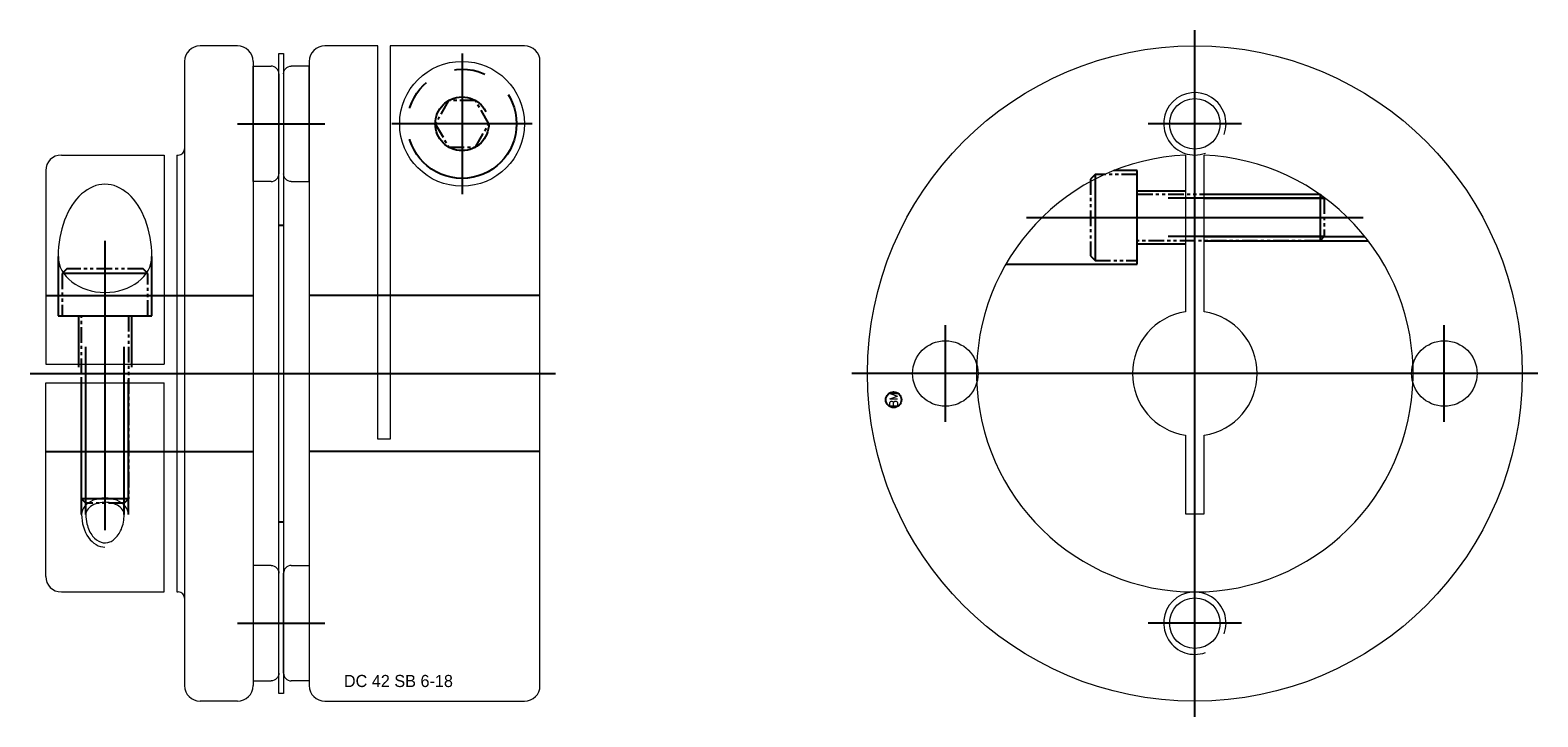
# Model space of a CAD drawing. Extents: x -1118 to -957, y 1476 to 1520.
# Tile 2 of 2: x -1054 to -957, y 1476 to 1520. Entities that reach past the tile are written whole.
import ezdxf
from ezdxf.enums import TextEntityAlignment as Align

# ---------------------------------------------------------------- set-up
doc = ezdxf.new("R2010")
doc.units = 0
doc.header["$LTSCALE"] = 8
for name, pattern in [('CENTER', [50.8, 31.75, -6.35, 6.35, -6.35]), ('HIDDEN', [9.525, 6.35, -3.175]), ('PHANTOM', [2.5, 1.25, -0.25, 0.25, -0.25, 0.25, -0.25])]:
    doc.linetypes.add(name, pattern=pattern)
doc.layers.get('0').update_dxf_attribs({"linetype": 'CONTINUOUS', "lineweight": 18})
for name, color, linetype in [('BOM', 6, 'CONTINUOUS'), ('CENTER', 1, 'CENTER'), ('HIDDEN', 2, 'HIDDEN'), ('PHANTOM', 6, 'PHANTOM')]:
    doc.layers.add(name, color=color, linetype=linetype)
doc.layers.add('THIN', color=3, linetype='CONTINUOUS', lineweight=5)
doc.styles.add('ADESK1', font='romans')

# ---------------------------------------------------------------- blocks, each defined once
blk = doc.blocks.new('MCLBM2')
blk.add_circle((0, 0), 0.5)
at = {"style": 'ADESK1'}
blk.add_text('BM', height=0.5, dxfattribs=at).set_placement((0, 0), align=Align.MIDDLE)
at = {"style": 'ADESK1', "flags": 1}
for tag, p in [('NAME', (0, -1)), ('ENAME', (0, -2)), ('SPEC', (0, -3)), ('MATERIAL', (0, -4)), ('QTY', (0, -5)), ('WEIGHT', (0, -6)), ('PRICE', (0, -7)), ('REMARK', (0, -8)), ('USER1', (0, -9)), ('USER2', (0, -10)), ('USER3', (0, -11)), ('USER4', (0, -12)), ('USER5', (0, -13)), ('USER6', (0, -14))]:
    blk.add_attdef(tag, p, '', height=0.5, dxfattribs=at)

msp = doc.modelspace()

# ---------------------------------------------------------------- linework, layer by layer
for p, q in [((-1040.32, 1519.158), (-1042.72, 1519.158)), ((-1031.32, 1519.158), (-1034.72, 1519.158)), ((-1031.32, 1493.958), (-1031.32, 1519.158)), ((-1021.92, 1519.158), (-1030.52, 1519.158)), ((-1030.52, 1519.158), (-1030.52, 1493.958)), ((-1037.67, 1518.658), (-1037.37, 1518.658)), ((-1037.67, 1477.658), (-1037.67, 1518.658)), ((-1037.37, 1518.658), (-1037.37, 1477.658)), ((-1043.72, 1518.158), (-1043.72, 1478.158)), ((-1039.32, 1518.158), (-1039.32, 1478.158)), ((-1039.32, 1517.858), (-1038.17, 1517.858)), ((-1039.32, 1510.458), (-1039.32, 1517.858)), ((-1037.67, 1517.358), (-1037.67, 1510.958)), ((-1035.72, 1518.158), (-1035.72, 1478.158)), ((-1020.92, 1478.158), (-1020.92, 1518.158)), ((-1051.62, 1512.158), (-1045.02, 1512.158)), ((-1045.02, 1512.158), (-1045.02, 1498.758)), ((-1044.22, 1512.158), (-1044.22, 1484.158)), ((-1044.22, 1512.158), (-1044.12, 1512.158)), ((-979.52, 1512.146), (-979.52, 1502.113)), ((-978.32, 1502.113), (-978.32, 1512.146)), ((-1052.62, 1511.158), (-1052.62, 1498.758)), ((-1038.17, 1510.458), (-1039.32, 1510.458)), ((-1052.62, 1498.758), (-1045.02, 1498.758)), ((-1052.62, 1497.558), (-1045.02, 1497.558)), ((-1052.62, 1485.158), (-1052.62, 1497.558)), ((-1045.02, 1484.158), (-1045.02, 1497.558)), ((-1030.52, 1493.958), (-1031.32, 1493.958)), ((-1037.37, 1478.958), (-1037.37, 1485.358)), ((-1036.87, 1485.858), (-1035.72, 1485.858)), ((-1035.72, 1485.858), (-1035.72, 1478.458)), ((-1051.62, 1484.158), (-1045.02, 1484.158)), ((-1044.22, 1484.158), (-1044.12, 1484.158)), ((-1037.37, 1477.658), (-1037.67, 1477.658)), ((-1035.72, 1478.458), (-1036.87, 1478.458)), ((-1040.32, 1477.158), (-1042.72, 1477.158)), ((-1034.72, 1477.158), (-1021.92, 1477.158))]:
    msp.add_line(p, q)
at = {"extrusion": (1.22461e-16, -2.99932e-32, -1)}
for p, q in [((-1037.37, 1517.358), (-1037.37, 1510.958)), ((-1035.72, 1517.858), (-1036.87, 1517.858)), ((-1035.72, 1510.458), (-1035.72, 1517.858)), ((-1036.87, 1510.458), (-1035.72, 1510.458))]:
    msp.add_line(p, q, dxfattribs=at)
at = {"extrusion": (-2.99932e-32, -1.22461e-16, -1)}
for p, q in [((-1038.17, 1485.858), (-1039.32, 1485.858)), ((-1039.32, 1485.858), (-1039.32, 1478.458)), ((-1037.67, 1478.958), (-1037.67, 1485.358)), ((-1039.32, 1478.458), (-1038.17, 1478.458))]:
    msp.add_line(p, q, dxfattribs=at)
msp.add_lwpolyline([(-979.52, 1494.204), (-979.52, 1489.158), (-978.32, 1489.158), (-978.32, 1494.204)])
for centre, radius in [((-978.92, 1498.158), 21), ((-1025.92, 1514.158), 4), ((-978.92, 1514.158), 1.621), ((-994.92, 1498.158), 2.1), ((-962.92, 1498.158), 2.1), ((-978.92, 1482.158), 1.621)]:
    msp.add_circle(centre, radius)
for centre, radius, start, end in [((-1042.72, 1518.158), 1, 90, 180), ((-1040.32, 1518.158), 1, 0, 90), ((-1034.72, 1518.158), 1, 90, 180), ((-1021.92, 1518.158), 1, 0, 90), ((-1038.17, 1517.358), 0.5, 0, 90), ((-1044.12, 1512.558), 0.4, 270, 0), ((-1051.62, 1511.158), 1, 90, 180), ((-978.92, 1498.158), 14, 92.45629, 87.54371), ((-1038.17, 1510.958), 0.5, 270, 0), ((-978.92, 1498.158), 4, 98.62693, 261.37307), ((-978.92, 1498.158), 4, 278.62693, 81.37307), ((-1036.87, 1485.358), 0.5, 90, 180), ((-1051.62, 1485.158), 1, 180, 270), ((-1044.12, 1483.758), 0.4, 0, 90), ((-1036.87, 1478.958), 0.5, 180, 270), ((-1042.72, 1478.158), 1, 180, 270), ((-1040.32, 1478.158), 1, 270, 0), ((-1034.72, 1478.158), 1, 180, 270), ((-1021.92, 1478.158), 1, 270, 0)]:
    msp.add_arc(centre, radius, start, end)
at = {"extrusion": (1.22461e-16, -2.99932e-32, -1)}
for centre, start, end in [((1036.87, 1517.358), 0, 90), ((1036.87, 1510.958), 270, 0)]:
    msp.add_arc(centre, 0.5, start, end, dxfattribs=at)
at = {"extrusion": (-2.99932e-32, -1.22461e-16, -1)}
for centre, start, end in [((1038.17, 1485.358), 90, 180), ((1038.17, 1478.958), 180, 270)]:
    msp.add_arc(centre, 0.5, start, end, dxfattribs=at)
at = {"ltscale": 0.1}
for major_axis, ratio, start_param, end_param in [((0, 4.619), 0.649519, 4.712389, 7.853982), ((3, 0), 0.7698, 3.141593, 6.283185)]:
    msp.add_ellipse((-1048.82, 1505.664), major_axis=major_axis, ratio=ratio, start_param=start_param, end_param=end_param, dxfattribs=at)
for points, knots in [([(-1047.591, 1489.127), (-1047.591, 1489.227), (-1047.622, 1489.329), (-1047.765, 1489.533), (-1047.879, 1489.634), (-1048.174, 1489.795), (-1048.355, 1489.855), (-1048.741, 1489.912), (-1048.946, 1489.91), (-1049.328, 1489.843), (-1049.505, 1489.779), (-1049.79, 1489.612), (-1049.897, 1489.51), (-1050.023, 1489.313), (-1050.05, 1489.219), (-1050.05, 1489.127)], [0, 0, 0, 0, 0.453778, 0.453778, 0.907556, 0.907556, 1.361335, 1.361335, 1.815113, 1.815113, 2.268891, 2.268891, 2.722669, 2.722669, 3.141593, 3.141593, 3.141593, 3.141593]), ([(-1050.05, 1489.127), (-1050.05, 1488.922), (-1050.025, 1488.717), (-1049.906, 1488.221), (-1049.777, 1487.949), (-1049.455, 1487.541), (-1049.265, 1487.406), (-1048.884, 1487.284), (-1048.692, 1487.291), (-1048.313, 1487.445), (-1048.126, 1487.597), (-1047.818, 1488.034), (-1047.7, 1488.317), (-1047.607, 1488.789), (-1047.591, 1488.958), (-1047.591, 1489.127)], [1.570796, 1.570796, 1.570796, 1.570796, 1.894652, 1.894652, 2.404787, 2.404787, 2.914922, 2.914922, 3.425058, 3.425058, 3.935193, 3.935193, 4.445328, 4.445328, 4.712389, 4.712389, 4.712389, 4.712389])]:
    msp.add_open_spline(points, degree=3, knots=knots, dxfattribs=at)
at = {"layer": 'CENTER'}
for p, q in [((-978.92, 1476.158), (-978.92, 1520.158)), ((-1025.92, 1518.658), (-1025.92, 1509.658)), ((-978.92, 1511.158), (-978.92, 1517.158)), ((-1040.32, 1514.158), (-1034.72, 1514.158)), ((-1021.42, 1514.158), (-1030.42, 1514.158)), ((-975.92, 1514.158), (-981.92, 1514.158)), ((-989.718, 1508.158), (-968.122, 1508.158)), ((-1048.82, 1506.664), (-1048.82, 1488.127)), ((-994.92, 1495.058), (-994.92, 1501.258)), ((-962.92, 1495.058), (-962.92, 1501.258)), ((-1053.62, 1498.158), (-1019.92, 1498.158)), ((-956.92, 1498.158), (-1000.92, 1498.158)), ((-991.82, 1498.158), (-998.02, 1498.158)), ((-959.82, 1498.158), (-966.02, 1498.158)), ((-978.92, 1479.158), (-978.92, 1485.158)), ((-975.92, 1482.158), (-981.92, 1482.158))]:
    msp.add_line(p, q, dxfattribs=at)
at = {"layer": 'CENTER', "extrusion": (-2.99932e-32, -1.22461e-16, -1)}
msp.add_line((-1040.32, 1482.158), (-1034.72, 1482.158), dxfattribs=at)
at = {"layer": 'HIDDEN'}
for p, q in [((-982.62, 1509.858), (-979.52, 1509.858)), ((-978.32, 1509.658), (-970.936, 1509.658)), ((-978.32, 1509.388), (-970.56, 1509.388)), ((-1037.67, 1507.658), (-1037.37, 1507.658)), ((-978.32, 1506.929), (-968.008, 1506.929)), ((-978.32, 1506.658), (-967.796, 1506.658)), ((-1051.82, 1505.664), (-1051.82, 1501.858)), ((-1045.82, 1501.858), (-1045.82, 1505.664)), ((-982.62, 1506.458), (-979.52, 1506.458)), ((-1052.62, 1503.158), (-1039.32, 1503.158)), ((-1020.92, 1503.158), (-1035.72, 1503.158)), ((-1051.82, 1501.858), (-1045.82, 1501.858)), ((-1050.52, 1501.858), (-1050.52, 1498.558)), ((-1047.12, 1501.858), (-1047.12, 1498.558)), ((-1050.32, 1489.127), (-1050.32, 1497.758)), ((-1050.05, 1489.127), (-1050.05, 1497.758)), ((-1047.591, 1489.127), (-1047.591, 1497.758)), ((-1047.32, 1489.127), (-1047.32, 1497.758))]:
    msp.add_line(p, q, dxfattribs=at)
at = {"layer": 'HIDDEN', "extrusion": (-2.99932e-32, -1.22461e-16, -1)}
for p, q in [((-1052.62, 1493.158), (-1039.32, 1493.158)), ((-1020.92, 1493.158), (-1035.72, 1493.158)), ((-1037.67, 1488.658), (-1037.37, 1488.658))]:
    msp.add_line(p, q, dxfattribs=at)
at = {"layer": 'HIDDEN'}
msp.add_lwpolyline([(-991.045, 1505.158), (-982.62, 1505.158), (-982.62, 1511.158), (-984.116, 1511.158)], dxfattribs=at)
at = {"layer": 'PHANTOM'}
for p, q in [((-985.32, 1510.908), (-985.32, 1505.408)), ((-970.891, 1509.658), (-970.891, 1506.658)), ((-970.62, 1509.388), (-982.62, 1509.388)), ((-970.62, 1506.929), (-982.62, 1506.929)), ((-1046.07, 1504.558), (-1051.57, 1504.558)), ((-1050.05, 1489.858), (-1050.05, 1501.858)), ((-1047.591, 1489.858), (-1047.591, 1501.858)), ((-1047.32, 1490.129), (-1050.32, 1490.129))]:
    msp.add_line(p, q, dxfattribs=at)
at = {"layer": 'PHANTOM', "ltscale": 0.1}
for points in [[(-1024.2, 1514.158), (-1025.06, 1515.648), (-1026.78, 1515.648), (-1027.64, 1514.158), (-1026.78, 1512.669), (-1025.06, 1512.669)], [(-982.62, 1510.908), (-985.32, 1510.908), (-985.62, 1510.608), (-985.62, 1505.708), (-985.32, 1505.408), (-982.62, 1505.408)], [(-1046.07, 1501.858), (-1046.07, 1504.558), (-1046.37, 1504.858), (-1051.27, 1504.858), (-1051.57, 1504.558), (-1051.57, 1501.858)]]:
    msp.add_lwpolyline(points, close=True, dxfattribs=at)
for points in [[(-982.62, 1509.658), (-970.891, 1509.658), (-970.62, 1509.388), (-970.62, 1506.929), (-970.891, 1506.658), (-982.62, 1506.658)], [(-1047.32, 1501.858), (-1047.32, 1490.129), (-1047.591, 1489.858), (-1050.05, 1489.858), (-1050.32, 1490.129), (-1050.32, 1501.858)]]:
    msp.add_lwpolyline(points, dxfattribs=at)
at = {"layer": 'PHANTOM'}
for radius in [3.5, 1.72]:
    msp.add_circle((-1025.92, 1514.158), radius, dxfattribs=at)
at = {"layer": 'THIN'}
for centre in [(-978.92, 1514.158), (-978.92, 1482.158)]:
    msp.add_arc(centre, 2, 340, 290, dxfattribs=at)
at = {"layer": 'THIN', "ltscale": 0.1}
for major_axis, ratio, start_param in [((1.5, 0), 0.697764, 0), ((0, 2.093), 0.716575, 1.570796)]:
    msp.add_ellipse((-1048.82, 1489.127), major_axis=major_axis, ratio=ratio, start_param=start_param, end_param=3.141593, dxfattribs=at)

# ---------------------------------------------------------------- block references
at = {"layer": 'BOM', "rotation": 90}
msp.add_blockref('MCLBM2', (-998.24, 1496.478), dxfattribs=at)

# ---------------------------------------------------------------- texts
at = {"ltscale": 0.6, "insert": (-1033.498, 1478.844), "char_height": 0.7776, "attachment_point": 1}
msp.add_mtext('DC 42 SB 6-18', dxfattribs=at)

doc.saveas('drawing.dxf')
